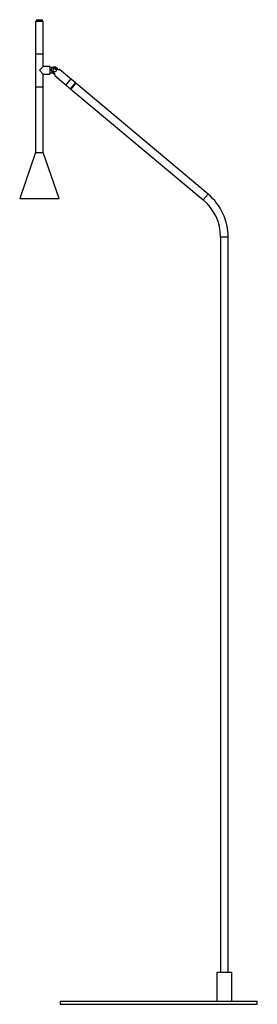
# Paper-space layout '_Normal a' of a CAD drawing. Header units: millimetres. Extents: x -211 to 150, y 0 to 1499.
import ezdxf

# ---------------------------------------------------------------- set-up
doc = ezdxf.new("R2010")
doc.units = ezdxf.units.MM

psp = doc.layouts.new('_Normal a')

# ---------------------------------------------------------------- linework, layer by layer
at = {"color": 7, "linetype": 'Continuous', "lineweight": 25}
for p, q in [((-185.9, 1498.9), (-185.9, 1496.9)), ((-185.9, 1498.9), (-176.9, 1498.9)), ((-176.9, 1496.9), (-176.9, 1498.9)), ((-187.2, 1496.9), (-187.2, 1296.9)), ((-187.2, 1496.9), (-175.5, 1496.9)), ((-175.5, 1427.8), (-175.5, 1496.9)), ((-187.2, 1446.9), (-175.5, 1446.9)), ((-175.5, 1427.8), (-181.4, 1421.9)), ((-165.5, 1427.8), (-175.5, 1427.8)), ((-165.5, 1427.8), (-165.5, 1416.1)), ((-161.5, 1425.9), (-165.5, 1425.9)), ((-157.3, 1425.8), (-158.4, 1424.4)), ((-153.5, 1422.6), (-157.3, 1425.8)), ((-181.4, 1421.9), (-175.5, 1416.1)), ((-175.5, 1296.9), (-175.5, 1416.1)), ((-175.5, 1416.1), (-165.5, 1416.1)), ((-165.5, 1417.9), (-161.5, 1417.9)), ((-161, 1421.4), (-162.1, 1420)), ((-162.1, 1420), (-158.3, 1416.8)), ((-161.5, 1419.6), (-161.5, 1417.9)), ((-158.1, 1413.9), (-134, 1393.7)), ((-126.4, 1402.6), (-150.6, 1422.9)), ((-187.2, 1396.9), (-175.5, 1396.9)), ((-133.7, 1408.7), (-141.2, 1399.8)), ((-134, 1393.7), (-126.4, 1402.6)), ((-126.1, 1402.3), (-133.6, 1393.4)), ((-126.4, 1401.9), (-126.4, 1402.6)), ((75.2, 1233.5), (-126.1, 1402.3)), ((-134, 1393.7), (-133.3, 1393.7)), ((-133.6, 1393.4), (67.7, 1224.5)), ((-187.2, 1296.9), (-211.4, 1226.9)), ((-187.2, 1296.9), (-175.5, 1296.9)), ((-151.4, 1226.9), (-175.5, 1296.9)), ((-211.4, 1226.9), (-151.4, 1226.9)), ((94.2, 1167.7), (94.2, 49)), ((105.8, 49), (105.8, 1167.7)), ((88.5, 49), (88.5, 5)), ((88.5, 49), (111.5, 49)), ((111.5, 5), (111.5, 49)), ((-150, 5), (-150, 0)), ((-150, 5), (150, 5)), ((-150, 0), (150, 0)), ((150, 0), (150, 5))]:
    psp.add_line(p, q, dxfattribs=at)
at = {"color": 8, "linetype": 'Continuous', "lineweight": 25}
for p, q in [((75.2, 1233.5), (67.7, 1224.5)), ((105.8, 1167.7), (94.2, 1167.7))]:
    psp.add_line(p, q, dxfattribs=at)
at = {"color": 7, "linetype": 'Continuous', "lineweight": 25}
for centre, radius, start, end in [((-158.5, 1421.9), 5, 8.3826, 126.8699), ((-158.5, 1421.9), 5, 233.1301, 271.6174), ((20, 1167.7), 85.8, 0, 50), ((20, 1167.7), 74.2, 0, 50)]:
    psp.add_arc(centre, radius, start, end, dxfattribs=at)
for points, knots in [([(-162.1, 1420), (-162.3, 1420.2), (-162.4, 1420.4), (-162.7, 1420.7), (-162.8, 1420.9), (-163, 1421.4), (-163.1, 1421.6), (-163.2, 1422), (-163.2, 1422.3), (-163.3, 1422.8), (-163.2, 1423), (-163.2, 1423.5), (-163.1, 1423.7), (-162.8, 1424.3), (-162.6, 1424.7), (-162, 1425.5), (-161.6, 1425.8), (-161, 1426.1), (-160.8, 1426.2), (-160.4, 1426.4), (-160.2, 1426.4), (-159.7, 1426.5), (-159.5, 1426.5), (-159, 1426.5), (-158.8, 1426.5), (-158.3, 1426.4), (-158.1, 1426.3), (-157.7, 1426.1), (-157.5, 1425.9), (-157.3, 1425.8)], [0, 0, 0, 0, 0.0625, 0.0625, 0.125, 0.125, 0.1875, 0.1875, 0.25, 0.25, 0.3125, 0.3125, 0.375, 0.375, 0.5, 0.5, 0.625, 0.625, 0.6875, 0.6875, 0.75, 0.75, 0.8125, 0.8125, 0.875, 0.875, 0.9375, 0.9375, 1, 1, 1, 1]), ([(-158.4, 1424.4), (-158.2, 1424.4), (-158, 1424.4), (-157.6, 1424.3), (-157.5, 1424.2), (-157.3, 1424.1), (-157.2, 1424.1), (-157, 1423.9), (-156.9, 1423.9), (-156.7, 1423.7), (-156.7, 1423.6), (-156.4, 1423.3), (-156.3, 1423.1), (-156.1, 1422.7), (-156.1, 1422.5), (-156, 1422.1), (-156, 1422), (-156, 1421.8), (-156, 1421.7), (-156.1, 1421.3), (-156.1, 1421.1), (-156.3, 1420.7), (-156.4, 1420.5), (-156.7, 1420.2), (-156.8, 1420.1), (-156.9, 1420), (-157, 1419.9), (-157.2, 1419.8), (-157.3, 1419.7), (-157.5, 1419.6), (-157.6, 1419.6), (-158, 1419.5), (-158.2, 1419.4), (-158.6, 1419.4), (-158.9, 1419.4), (-159.3, 1419.5), (-159.5, 1419.6), (-160, 1419.9), (-160.1, 1420), (-160.6, 1420.5), (-160.9, 1420.9), (-161, 1421.4)], [0, 0, 0, 0, 0.0625, 0.0625, 0.09375, 0.09375, 0.125, 0.125, 0.15625, 0.15625, 0.1875, 0.1875, 0.25, 0.25, 0.3125, 0.3125, 0.34375, 0.34375, 0.375, 0.375, 0.4375, 0.4375, 0.5, 0.5, 0.53125, 0.53125, 0.5625, 0.5625, 0.59375, 0.59375, 0.625, 0.625, 0.6875, 0.6875, 0.75, 0.75, 0.8125, 0.8125, 0.875, 0.875, 1, 1, 1, 1]), ([(-158.4, 1424.4), (-158.6, 1424.4), (-158.8, 1424.4), (-159.2, 1424.3), (-159.3, 1424.3), (-159.7, 1424.1), (-159.9, 1424), (-160.2, 1423.8), (-160.3, 1423.7), (-160.5, 1423.4), (-160.7, 1423.2), (-160.8, 1422.9), (-160.9, 1422.7), (-161, 1422.3), (-161, 1422.1), (-161, 1421.8), (-161, 1421.6), (-161, 1421.4)], [0, 0, 0, 0, 0.125, 0.125, 0.25, 0.25, 0.375, 0.375, 0.5, 0.5, 0.625, 0.625, 0.75, 0.75, 0.875, 0.875, 1, 1, 1, 1]), ([(-158.3, 1416.8), (-158.2, 1416.2), (-158.2, 1415.2), (-158.1, 1414.1), (-158.1, 1414), (-158.1, 1413.9)], [0, 0, 0, 0, 0.398728, 0.7038, 1, 1, 1, 1]), ([(-150.6, 1422.9), (-150.6, 1422.9), (-150.5, 1422.9), (-150.8, 1422.9), (-151.6, 1422.8), (-152.6, 1422.7), (-153.3, 1422.6), (-153.5, 1422.6)], [0, 0, 0, 0, 0.010934, 0.273624, 0.534385, 0.920823, 1, 1, 1, 1])]:
    psp.add_open_spline(points, degree=3, knots=knots, dxfattribs=at)

doc.saveas('drawing.dxf')
